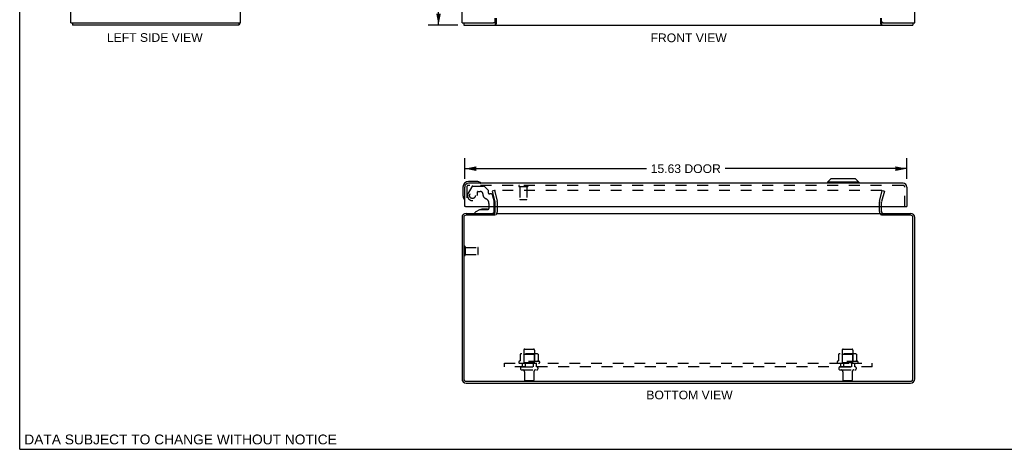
# Model space of a CAD drawing. Header units: inches. Extents: x 0 to 69.6, y 0 to 45.
# Tile 1 of 4: x 0 to 34.8, y 0 to 15.2. Entities that reach past the tile are written whole.
import ezdxf

# ---------------------------------------------------------------- set-up
doc = ezdxf.new("R2010")
doc.units = ezdxf.units.IN
doc.header["$LTSCALE"] = 3.827485
doc.header["$MEASUREMENT"] = 0
doc.linetypes.add('HIDDEN', pattern=[0.2, 0.1, -0.1])
doc.layers.get('0').update_dxf_attribs({"linetype": 'CONTINUOUS'})
for name, color, linetype in [('DEFAULT_2', 8, 'HIDDEN'), ('DIMENSIONS', 7, 'CONTINUOUS'), ('DOOR_ASSEMBLY', 7, 'CONTINUOUS'), ('SUBPANEL', 7, 'CONTINUOUS')]:
    doc.layers.add(name, color=color, linetype=linetype)
doc.styles.get("Standard").update_dxf_attribs({"font": 'arial.ttf'})
doc.dimstyles.new('DIMSTYLE_1', dxfattribs={"dimtxt": 0.307018, "dimasz": 0.409357, "dimexe": 0.09, "dimexo": 0.07, "dimgap": 0.0375, "dimtad": 0, "dimtih": 1, "dimtoh": 1, "dimzin": 4, "dimdsep": 46, "dimtxsty": 'Standard', "dimblk": '_FILLED', "dimblk1": '_FILLED', "dimblk2": '_FILLED', "dimcen": 0.09, "dimadec": 3, "dimazin": 1, "dimtfac": 1, "dimtdec": 3, "dimtofl": 0, "dimtmove": 0, "dimatfit": 3, "dimldrblk": '_FILLED', "dimfxl": 0, "dimtolj": 1, "dimtzin": 4, "dimarcsym": 0})

# ---------------------------------------------------------------- blocks, each defined once
blk = doc.blocks.new('_FILLED')
at = {"color": 0, "linetype": 'ByBlock'}
blk.add_solid([(0, 0), (-1, 0.2), (-1, -0.2)], dxfattribs=at)
blk = doc.blocks.new('*D2')
at = {"layer": 'DIMENSIONS', "color": 2, "linetype": 'Continuous'}
for p, q in [((15.487, 31), (14.433, 31)), ((14.801, 31), (14.801, 23.307)), ((14.801, 15), (14.801, 22.693)), ((15.487, 15), (14.433, 15))]:
    blk.add_line(p, q, dxfattribs=at)
at = {"layer": 'DIMENSIONS', "color": 2, "linetype": 'Continuous', "xscale": 0.4093567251, "yscale": 0.4093567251, "zscale": 0.4093567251}
for p, rotation in [((14.801, 31), 90), ((14.801, 15), 270)]:
    blk.add_blockref('_FILLED', p, dxfattribs=dict(at, rotation=rotation))
at = {"layer": 'DIMENSIONS', "color": 2, "linetype": 'Continuous', "insert": (14.801, 23.153), "char_height": 0.307, "width": 1.07285, "attachment_point": 2, "line_spacing_factor": 0.9}
blk.add_mtext('16.00', dxfattribs=at)
blk = doc.blocks.new('*D5')
at = {"layer": 'DIMENSIONS', "color": 2, "linetype": 'Continuous'}
for p, q in [((15.726, 9.561), (15.726, 10.292)), ((31.351, 9.561), (31.351, 10.292)), ((15.726, 9.924), (22.147, 9.924)), ((31.351, 9.924), (24.93, 9.924))]:
    blk.add_line(p, q, dxfattribs=at)
at = {"layer": 'DIMENSIONS', "color": 2, "linetype": 'Continuous', "xscale": 0.4093567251, "yscale": 0.4093567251, "zscale": 0.4093567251, "rotation": 180}
blk.add_blockref('_FILLED', (15.726, 9.924), dxfattribs=at)
at = {"layer": 'DIMENSIONS', "color": 2, "linetype": 'Continuous', "xscale": 0.4093567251, "yscale": 0.4093567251, "zscale": 0.4093567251}
blk.add_blockref('_FILLED', (31.351, 9.924), dxfattribs=at)
at = {"layer": 'DIMENSIONS', "color": 2, "linetype": 'Continuous', "insert": (23.538, 10.077), "char_height": 0.307, "width": 2.47668, "attachment_point": 2, "line_spacing_factor": 0.9}
blk.add_mtext('15.63 DOOR', dxfattribs=at)

msp = doc.modelspace()

# ---------------------------------------------------------------- linework, layer by layer
at = {"color": 7, "linetype": 'Continuous'}
for p, q in [((0, 0), (0, 45.029)), ((1.869, 15.075), (1.869, 15)), ((7.743, 15.075), (7.743, 15)), ((15.694, 15.075), (15.694, 15)), ((16.803, 15.075), (16.746, 15.075)), ((16.803, 15.075), (16.803, 15)), ((30.516, 15.075), (30.459, 15.075)), ((30.459, 15.075), (30.459, 15)), ((31.568, 15.075), (31.568, 15)), ((30.456, 8.281), (30.456, 8.341)), ((0, 0), (69.591, 0))]:
    msp.add_line(p, q, dxfattribs=at)
at = {"color": 3, "linetype": 'Continuous'}
for p, q in [((1.806, 15.075), (1.806, 30.925)), ((7.806, 15.075), (7.806, 30.925)), ((15.631, 15.075), (15.631, 30.925)), ((31.631, 15.075), (31.631, 30.925)), ((1.806, 15.075), (7.806, 15.075)), ((7.743, 15), (1.869, 15)), ((15.631, 15.075), (16.746, 15.075)), ((15.694, 15), (31.568, 15)), ((16.806, 15.135), (16.806, 15.25)), ((16.833, 15.25), (16.833, 15.043)), ((30.429, 15.043), (30.429, 15.25)), ((30.456, 15.135), (30.456, 15.25)), ((30.516, 15.075), (31.631, 15.075)), ((16.806, 8.411), (16.806, 8.584)), ((30.456, 8.411), (30.456, 8.584)), ((15.631, 8.196), (15.631, 2.486)), ((15.694, 8.198), (15.694, 2.484)), ((16.803, 8.278), (15.774, 8.278)), ((15.776, 8.341), (16.806, 8.341)), ((16.833, 8.341), (30.429, 8.341)), ((30.456, 8.341), (31.486, 8.341)), ((31.488, 8.278), (30.459, 8.278)), ((31.568, 2.484), (31.568, 8.198)), ((31.631, 2.486), (31.631, 8.196)), ((15.774, 2.404), (31.488, 2.404)), ((15.776, 2.341), (31.486, 2.341))]:
    msp.add_line(p, q, dxfattribs=at)
for points in [[(7.754, 15.018), (7.754, 15.016), (7.753, 15.014), (7.752, 15.012), (7.752, 15.01), (7.751, 15.009), (7.751, 15.007), (7.75, 15.006), (7.75, 15.004), (7.749, 15.003), (7.748, 15.002), (7.748, 15.002), (7.747, 15.001), (7.746, 15.001), (7.746, 15), (7.745, 15), (7.744, 15), (7.743, 15)], [(7.765, 15.043), (7.764, 15.042), (7.763, 15.04), (7.762, 15.039), (7.761, 15.037), (7.76, 15.035), (7.759, 15.033), (7.758, 15.031), (7.757, 15.029), (7.757, 15.027), (7.756, 15.025), (7.755, 15.022), (7.754, 15.018)], [(16.822, 15.022), (16.821, 15.02), (16.82, 15.018), (16.819, 15.016), (16.818, 15.014), (16.817, 15.012), (16.816, 15.01), (16.815, 15.009), (16.814, 15.007), (16.813, 15.006), (16.812, 15.004), (16.811, 15.003), (16.81, 15.002), (16.809, 15.002), (16.808, 15.001), (16.807, 15.001), (16.806, 15), (16.805, 15), (16.804, 15), (16.803, 15)], [(16.833, 15.043), (16.832, 15.042), (16.831, 15.04), (16.83, 15.039), (16.829, 15.037), (16.828, 15.035), (16.827, 15.033), (16.826, 15.031), (16.825, 15.029), (16.824, 15.027), (16.822, 15.022)], [(30.429, 15.043), (30.43, 15.042), (30.431, 15.04), (30.432, 15.039), (30.433, 15.037), (30.434, 15.035), (30.435, 15.033), (30.436, 15.031), (30.437, 15.029), (30.438, 15.027)], [(30.438, 15.027), (30.44, 15.022), (30.441, 15.02), (30.442, 15.018), (30.443, 15.016), (30.444, 15.014), (30.445, 15.012), (30.445, 15.01), (30.446, 15.009), (30.447, 15.007), (30.449, 15.006), (30.45, 15.004), (30.451, 15.003), (30.452, 15.002), (30.453, 15.002), (30.454, 15.001), (30.455, 15.001), (30.456, 15), (30.457, 15), (30.458, 15), (30.459, 15)]]:
    msp.add_lwpolyline(points, dxfattribs=at)
at = {"color": 7, "linetype": 'Continuous'}
for points in [[(16.833, 15.095), (16.832, 15.096), (16.831, 15.096), (16.83, 15.096), (16.829, 15.096), (16.828, 15.095), (16.827, 15.095), (16.826, 15.095), (16.825, 15.094), (16.824, 15.094), (16.823, 15.093), (16.822, 15.092), (16.821, 15.092), (16.82, 15.091), (16.819, 15.09), (16.818, 15.089), (16.817, 15.088), (16.816, 15.087), (16.816, 15.085), (16.815, 15.084), (16.814, 15.083), (16.813, 15.082), (16.812, 15.081), (16.811, 15.079), (16.81, 15.078), (16.809, 15.077), (16.808, 15.077), (16.807, 15.076), (16.806, 15.075), (16.805, 15.075), (16.804, 15.075), (16.804, 15.075), (16.803, 15.075)], [(30.429, 15.095), (30.43, 15.096), (30.431, 15.096), (30.432, 15.096), (30.433, 15.096), (30.434, 15.095), (30.435, 15.095), (30.436, 15.095), (30.437, 15.094), (30.438, 15.094), (30.439, 15.093), (30.44, 15.092), (30.441, 15.092), (30.442, 15.091), (30.443, 15.09), (30.444, 15.089), (30.444, 15.088), (30.445, 15.087), (30.446, 15.085), (30.447, 15.084), (30.448, 15.083), (30.449, 15.082), (30.45, 15.081), (30.451, 15.079), (30.452, 15.078), (30.453, 15.077), (30.454, 15.077), (30.455, 15.076), (30.456, 15.075), (30.456, 15.075), (30.457, 15.075), (30.458, 15.075), (30.459, 15.075)]]:
    msp.add_lwpolyline(points, dxfattribs=at)
at = {"color": 3, "linetype": 'Continuous'}
for centre, radius, start, end in [((7.661, 15.145), 0.145, 315.3986, 331.1264), ((16.746, 15.135), 0.06, 270, 360), ((30.516, 15.135), 0.06, 180, 270), ((16.736, 8.411), 0.07, 275.5422, 360), ((30.526, 8.411), 0.07, 180, 264.4579), ((15.776, 8.196), 0.145, 90, 180), ((15.774, 8.198), 0.08, 90, 180), ((31.486, 8.196), 0.145, 0, 90), ((31.488, 8.198), 0.08, 0, 90), ((15.776, 2.486), 0.145, 180, 270), ((15.774, 2.484), 0.08, 180, 270), ((31.486, 2.486), 0.145, 270, 360), ((31.488, 2.484), 0.08, 270, 360)]:
    msp.add_arc(centre, radius, start, end, dxfattribs=at)
at = {"layer": 'DEFAULT_2', "color": 8, "linetype": 'HIDDEN'}
for p, q in [((16.774, 9.154), (16.702, 9.134)), ((16.805, 8.75), (16.702, 9.134)), ((16.774, 9.154), (16.877, 8.77)), ((30.456, 9.154), (16.805, 9.154)), ((30.385, 8.77), (30.488, 9.154)), ((30.56, 9.134), (30.457, 8.75)), ((30.488, 9.154), (30.56, 9.134)), ((16.806, 8.584), (16.806, 8.74)), ((16.881, 8.411), (16.881, 8.74)), ((30.381, 8.411), (30.381, 8.74)), ((30.456, 8.584), (30.456, 8.74)), ((15.706, 6.874), (15.706, 7.158)), ((15.749, 6.874), (15.749, 7.158)), ((15.749, 7.14), (16.196, 7.14)), ((16.206, 6.902), (16.206, 7.13)), ((15.749, 6.892), (16.196, 6.892)), ((17.818, 3.511), (17.818, 2.916)), ((17.848, 3.541), (18.163, 3.541)), ((18.193, 3.511), (18.193, 2.916)), ((29.068, 3.511), (29.068, 2.916)), ((29.098, 3.541), (29.413, 3.541)), ((29.443, 3.511), (29.443, 2.916)), ((17.687, 3.356), (17.687, 3.138)), ((18.262, 3.377), (17.75, 3.377)), ((17.822, 3.357), (17.802, 3.377)), ((17.822, 3.061), (17.822, 3.357)), ((18.189, 3.357), (17.822, 3.357)), ((18.189, 3.357), (18.209, 3.377)), ((18.189, 3.061), (18.189, 3.357)), ((18.325, 3.356), (18.325, 3.138)), ((28.937, 3.356), (28.937, 3.138)), ((29.512, 3.377), (29, 3.377)), ((29.072, 3.357), (29.052, 3.377)), ((29.439, 3.357), (29.072, 3.357)), ((29.072, 3.061), (29.072, 3.357)), ((29.439, 3.357), (29.459, 3.377)), ((29.439, 3.061), (29.439, 3.357)), ((29.575, 3.356), (29.575, 3.138)), ((18.362, 3.111), (17.65, 3.111)), ((17.672, 3.041), (18.34, 3.041)), ((17.748, 2.916), (18.263, 2.916)), ((17.748, 2.806), (18.263, 2.806)), ((17.822, 3.061), (17.802, 3.041)), ((18.189, 3.061), (17.822, 3.061)), ((18.189, 3.061), (18.209, 3.041)), ((29.612, 3.111), (28.9, 3.111)), ((28.922, 3.041), (29.59, 3.041)), ((28.998, 2.916), (29.513, 2.916)), ((28.998, 2.806), (29.513, 2.806)), ((29.072, 3.061), (29.052, 3.041)), ((29.439, 3.061), (29.072, 3.061)), ((29.439, 3.061), (29.459, 3.041)), ((17.841, 2.744), (17.841, 2.446)), ((18.171, 2.744), (18.171, 2.446)), ((29.091, 2.744), (29.091, 2.446)), ((29.421, 2.744), (29.421, 2.446)), ((18.141, 2.416), (17.871, 2.416)), ((29.391, 2.416), (29.121, 2.416))]:
    msp.add_line(p, q, dxfattribs=at)
for points in [[(16.805, 9.154), (16.804, 9.154), (16.802, 9.154), (16.801, 9.153), (16.799, 9.153), (16.797, 9.152), (16.796, 9.152), (16.795, 9.151), (16.793, 9.15), (16.792, 9.149), (16.791, 9.148), (16.79, 9.146), (16.789, 9.145), (16.788, 9.144), (16.787, 9.142), (16.787, 9.141), (16.786, 9.139), (16.786, 9.138), (16.786, 9.136), (16.785, 9.135)], [(16.785, 9.135), (16.786, 9.133), (16.786, 9.131), (16.786, 9.13)], [(30.474, 9.144), (30.473, 9.145), (30.472, 9.146), (30.471, 9.148), (30.47, 9.149), (30.469, 9.15), (30.467, 9.151), (30.466, 9.152), (30.464, 9.152), (30.463, 9.153), (30.461, 9.153), (30.46, 9.154), (30.458, 9.154), (30.456, 9.154)], [(30.474, 9.144), (30.475, 9.142), (30.475, 9.141), (30.476, 9.139), (30.476, 9.138), (30.476, 9.136), (30.476, 9.135)], [(30.476, 9.135), (30.476, 9.133), (30.476, 9.131), (30.476, 9.13)], [(17.687, 3.138), (17.687, 3.137), (17.687, 3.135), (17.686, 3.134), (17.686, 3.134), (17.686, 3.133), (17.685, 3.132), (17.685, 3.132), (17.685, 3.131), (17.684, 3.131), (17.684, 3.131), (17.684, 3.13), (17.683, 3.13), (17.683, 3.13), (17.683, 3.13), (17.683, 3.13), (17.682, 3.129), (17.682, 3.129), (17.682, 3.129)], [(17.693, 3.365), (17.692, 3.364), (17.69, 3.363), (17.689, 3.362), (17.688, 3.361), (17.687, 3.359), (17.687, 3.357), (17.687, 3.356)], [(18.319, 3.365), (18.32, 3.364), (18.322, 3.363), (18.323, 3.362), (18.324, 3.361), (18.324, 3.359), (18.325, 3.357), (18.325, 3.356)], [(18.33, 3.129), (18.33, 3.129), (18.33, 3.129), (18.329, 3.13), (18.329, 3.13), (18.329, 3.13), (18.328, 3.13), (18.328, 3.13), (18.328, 3.131), (18.327, 3.131), (18.327, 3.131), (18.327, 3.132), (18.326, 3.132), (18.326, 3.133), (18.326, 3.134), (18.325, 3.134), (18.325, 3.135), (18.325, 3.137), (18.325, 3.138)], [(28.937, 3.138), (28.937, 3.137), (28.937, 3.135), (28.936, 3.134), (28.936, 3.134), (28.936, 3.133), (28.935, 3.132), (28.935, 3.132), (28.935, 3.131), (28.934, 3.131), (28.934, 3.131), (28.934, 3.13), (28.933, 3.13), (28.933, 3.13), (28.933, 3.13), (28.933, 3.13), (28.932, 3.129), (28.932, 3.129), (28.932, 3.129)], [(28.943, 3.365), (28.942, 3.364), (28.94, 3.363), (28.939, 3.362), (28.938, 3.361), (28.937, 3.359), (28.937, 3.357), (28.937, 3.356)], [(29.569, 3.365), (29.57, 3.364), (29.572, 3.363), (29.573, 3.362), (29.574, 3.361), (29.574, 3.359), (29.575, 3.357), (29.575, 3.356)], [(29.58, 3.129), (29.58, 3.129), (29.58, 3.129), (29.579, 3.13), (29.579, 3.13), (29.579, 3.13), (29.578, 3.13), (29.578, 3.13), (29.578, 3.131), (29.577, 3.131), (29.577, 3.131), (29.577, 3.132), (29.576, 3.132), (29.576, 3.133), (29.576, 3.134), (29.575, 3.134), (29.575, 3.135), (29.575, 3.137), (29.575, 3.138)]]:
    msp.add_lwpolyline(points, dxfattribs=at)
for centre, radius, start, end in [((16.766, 8.74), 0.04, 0, 15), ((16.766, 8.74), 0.115, 0, 15), ((30.496, 8.74), 0.115, 165, 180), ((30.496, 8.74), 0.04, 165, 180), ((16.736, 8.411), 0.145, 308.7549, 360), ((30.526, 8.411), 0.145, 180, 231.2451), ((15.727, 7.158), 0.0215, 360, 180), ((16.196, 7.13), 0.01, 360, 90), ((15.727, 6.874), 0.0215, 180, 0), ((16.196, 6.902), 0.01, 270, 0), ((17.848, 3.511), 0.03, 90, 180), ((18.163, 3.511), 0.03, 0, 90), ((29.098, 3.511), 0.03, 90, 180), ((29.413, 3.511), 0.03, 0, 90), ((17.75, 3.236), 0.141, 90, 113.95), ((18.262, 3.236), 0.141, 66.05, 90), ((29, 3.236), 0.141, 90, 113.95), ((29.512, 3.236), 0.141, 66.05, 90), ((17.672, 3.08), 0.0384, 124.4497, 270), ((18.006, 2.511), 0.698, 117.6814, 120.6631), ((17.748, 2.861), 0.055, 90, 270), ((17.778, 2.744), 0.0625, 0, 90), ((18.233, 2.744), 0.0625, 90, 180), ((18.263, 2.861), 0.055, 270, 90), ((18.006, 2.511), 0.698, 59.3369, 62.3186), ((18.34, 3.08), 0.0384, 270, 55.5503), ((28.922, 3.08), 0.0384, 124.4497, 270), ((29.256, 2.511), 0.698, 117.6814, 120.6631), ((28.998, 2.861), 0.055, 90, 270), ((29.028, 2.744), 0.0625, 0, 90), ((29.483, 2.744), 0.0625, 90, 180), ((29.513, 2.861), 0.055, 270, 90), ((29.256, 2.511), 0.698, 59.3369, 62.3186), ((29.59, 3.08), 0.0384, 270, 55.5503), ((17.871, 2.446), 0.03, 180, 270), ((18.141, 2.446), 0.03, 270, 360), ((29.121, 2.446), 0.03, 180, 270), ((29.391, 2.446), 0.03, 270, 360)]:
    msp.add_arc(centre, radius, start, end, dxfattribs=at)
at = {"layer": 'DOOR_ASSEMBLY', "color": 3, "linetype": 'Continuous'}
for p, q in [((31.216, 9.409), (15.861, 9.409)), ((15.726, 8.584), (15.726, 9.274)), ((31.351, 9.274), (31.351, 8.584)), ((15.754, 8.584), (31.323, 8.584))]:
    msp.add_line(p, q, dxfattribs=at)
at = {"layer": 'DOOR_ASSEMBLY', "color": 7, "linetype": 'Continuous'}
for p, q in [((16.155, 9.469), (15.866, 9.469)), ((16.193, 9.467), (16.155, 9.469)), ((28.667, 9.567), (28.549, 9.449)), ((29.652, 9.449), (28.549, 9.449)), ((28.549, 9.449), (28.549, 9.409)), ((29.533, 9.567), (28.667, 9.567)), ((29.533, 9.567), (29.652, 9.449)), ((29.652, 9.449), (29.652, 9.409)), ((15.666, 9.269), (15.666, 8.98)), ((15.666, 8.98), (15.669, 8.942)), ((15.754, 8.584), (15.726, 8.584)), ((16.27, 8.479), (16.099, 8.381)), ((16.099, 8.341), (16.099, 8.381)), ((16.27, 8.479), (16.552, 8.479)), ((16.434, 8.496), (16.364, 8.496)), ((16.504, 8.496), (16.434, 8.496)), ((16.584, 8.584), (16.584, 8.511)), ((16.769, 8.42), (16.769, 8.584)), ((31.323, 8.584), (31.351, 8.584))]:
    msp.add_line(p, q, dxfattribs=at)
at = {"layer": 'DOOR_ASSEMBLY', "color": 8, "linetype": 'HIDDEN'}
for p, q in [((15.801, 9.274), (15.801, 8.584)), ((15.978, 9.286), (15.847, 9.06)), ((31.216, 9.334), (15.861, 9.334)), ((16.012, 9.306), (16.398, 9.306)), ((16.178, 8.971), (16.178, 9.105)), ((16.194, 9.12), (16.277, 9.12)), ((16.548, 9.173), (16.426, 9.294)), ((16.552, 9.162), (16.552, 9.09)), ((17.659, 9.291), (17.943, 9.291)), ((17.677, 9.291), (17.677, 8.844)), ((17.925, 9.291), (17.925, 8.844)), ((31.276, 8.584), (31.276, 9.274)), ((16.665, 9.03), (16.611, 9.03)), ((16.695, 9.007), (16.764, 8.747)), ((16.769, 8.584), (16.769, 8.715)), ((17.687, 8.834), (17.915, 8.834)), ((16.584, 8.692), (16.584, 8.584)), ((16.099, 8.341), (16.69, 8.341))]:
    msp.add_line(p, q, dxfattribs=at)
msp.add_circle((16.001, 8.971), 0.102, dxfattribs=at)
at = {"layer": 'DOOR_ASSEMBLY', "color": 7, "linetype": 'Continuous'}
for centre, radius, start, end in [((15.866, 9.269), 0.2, 90, 180), ((16.155, 9.219), 0.25, 59.1101, 90), ((16.276, 9.424), 0.015, 270, 353.6204), ((16.276, 9.421), 0.015, 6.3796, 59.1101), ((15.916, 8.98), 0.25, 180, 210.8899), ((15.714, 8.859), 0.015, 210.8899, 263.6204), ((15.711, 8.859), 0.015, 276.3796, 360), ((16.364, 8.406), 0.09, 90, 125.4682), ((16.504, 8.406), 0.09, 54.7746, 90), ((16.552, 8.511), 0.0317, 270, 360), ((16.69, 8.42), 0.0787, 270, 360)]:
    msp.add_arc(centre, radius, start, end, dxfattribs=at)
at = {"layer": 'DOOR_ASSEMBLY', "color": 3, "linetype": 'Continuous'}
for centre, start, end in [((15.861, 9.274), 90, 180), ((31.216, 9.274), 0, 90)]:
    msp.add_arc(centre, 0.135, start, end, dxfattribs=at)
at = {"layer": 'DOOR_ASSEMBLY', "color": 8, "linetype": 'HIDDEN'}
for centre, radius, start, end in [((15.861, 9.274), 0.06, 90, 180), ((16.001, 8.971), 0.177, 150, 360), ((16.012, 9.266), 0.04, 90, 150), ((16.194, 9.105), 0.0156, 90, 180), ((16.277, 9.03), 0.09, 0, 90), ((16.398, 9.266), 0.04, 45, 90), ((16.536, 9.162), 0.0156, 0, 45), ((16.611, 9.09), 0.0591, 180, 270), ((17.659, 9.313), 0.0215, 90, 270), ((17.943, 9.313), 0.0215, 270, 90), ((31.216, 9.274), 0.06, 0, 90), ((16.552, 9.03), 0.185, 180, 245.2678), ((16.396, 8.692), 0.188, 0, 65.2678), ((16.665, 8.999), 0.0312, 15, 90), ((16.644, 8.715), 0.125, 0, 15), ((17.687, 8.844), 0.01, 180, 270), ((17.915, 8.844), 0.01, 270, 360)]:
    msp.add_arc(centre, radius, start, end, dxfattribs=at)
at = {"layer": 'SUBPANEL', "color": 8, "linetype": 'HIDDEN'}
for p, q in [((17.131, 2.916), (17.131, 3.041)), ((17.131, 3.041), (30.131, 3.041)), ((30.131, 2.916), (17.131, 2.916)), ((17.756, 3.041), (17.756, 2.916)), ((17.865, 3.041), (17.865, 2.916)), ((18.146, 3.041), (18.146, 2.916)), ((18.256, 3.041), (18.256, 2.916)), ((29.006, 3.041), (29.006, 2.916)), ((29.115, 3.041), (29.115, 2.916)), ((29.396, 3.041), (29.396, 2.916)), ((29.506, 3.041), (29.506, 2.916)), ((30.131, 2.916), (30.131, 3.041))]:
    msp.add_line(p, q, dxfattribs=at)

# ---------------------------------------------------------------- texts
at = {"layer": 'DIMENSIONS', "color": 2, "linetype": 'Continuous', "attachment_point": 2, "line_spacing_factor": 0.9}
for s, insert, char_height, width in [('LEFT SIDE VIEW', (4.775, 14.715), 0.30702, 3.37605), ('FRONT VIEW', (23.641, 14.704), 0.307, 2.68669), ('BOTTOM VIEW', (23.67, 2.075), 0.30702, 3.04278), ('DATA SUBJECT TO CHANGE WITHOUT NOTICE', (5.684, 0.523), 0.34795, 11.02326)]:
    msp.add_mtext(s, dxfattribs=dict(at, insert=insert, char_height=char_height, width=width))

# ---------------------------------------------------------------- dimensions: what is measured, and where the dimension line sits
at = {"layer": 'DIMENSIONS', "color": 2, "linetype": 'Continuous'}
dim = msp.add_linear_dim(base=(14.801, 15), p1=(15.557, 31), p2=(15.557, 15), angle=270, dimstyle='DIMSTYLE_1', dxfattribs=at)
dim.commit()
dim.dimension.update_dxf_attribs({"geometry": '*D2', "text_midpoint": (14.814, 22.998), "dimtype": 160})
dim = msp.add_linear_dim(base=(31.350909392, 9.92353622), p1=(15.725909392, 10.361957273), p2=(31.350909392, 10.361957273), text='<> DOOR', dimstyle='DIMSTYLE_1', dxfattribs=at)
dim.commit()
dim.dimension.update_dxf_attribs({"geometry": '*D5', "text_midpoint": (23.538409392, 9.92353622), "dimtype": 160})

doc.saveas('drawing.dxf')
